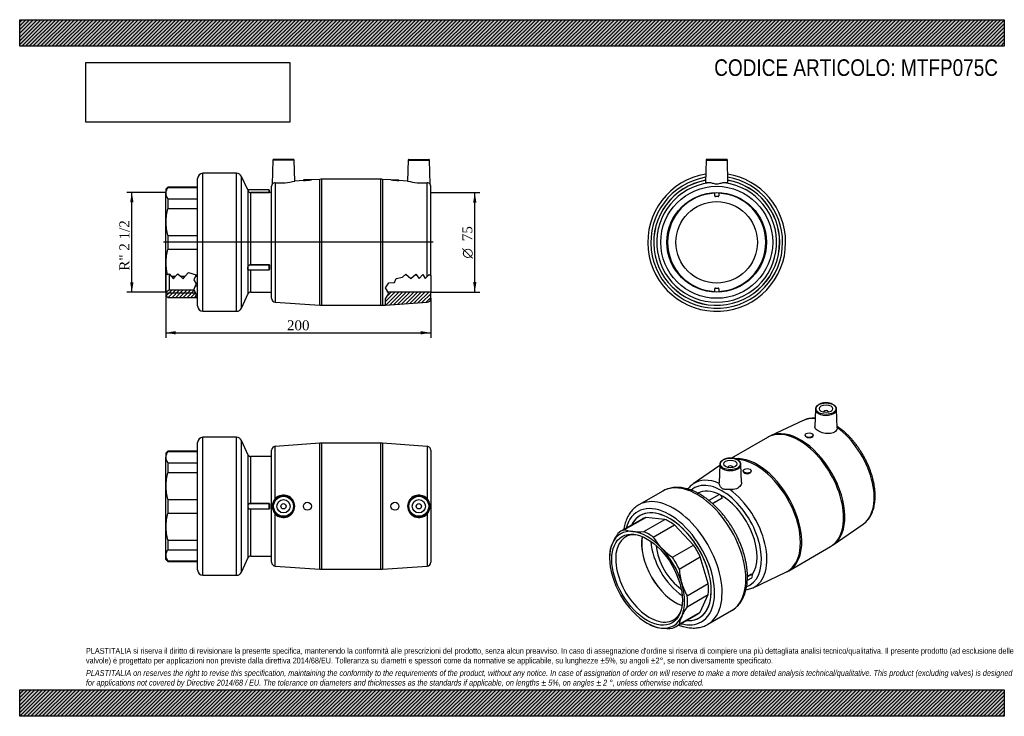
# Model space of a CAD drawing. Header units: millimetres. Extents: x 0 to 742, y 0 to 525.
import ezdxf
from ezdxf.enums import TextEntityAlignment as Align
from ezdxf.lldxf.tags import DXFTag

# ---------------------------------------------------------------- set-up
doc = ezdxf.new("R2010")
doc.units = ezdxf.units.MM
doc.header["$LTSCALE"] = 2.5
for name, color, linetype in [('Default', 7, 'Continuous'), ('DV4_Default', 7, 'Continuous'), ('IOF075C', 7, 'Continuous'), ('MP075C', 7, 'Continuous'), ('PARTE_PE_075', 7, 'Continuous')]:
    doc.layers.add(name, color=color, linetype=linetype)
doc.styles.add('SEACAD_Solid_Edge_ANSI1_Symbols', font='semeca1.ttf')
doc.styles.add('SEACAD_Times_New_Roman', font='times.ttf')
tags = doc.linetypes.add('CENTER2', pattern=[28.575, 19.05, -3.175, 3.175, -3.175]).pattern_tags.tags
tags[10:11] = [DXFTag(74, 4), DXFTag(75, 0), DXFTag(340, '0'), DXFTag(46, 0.0), DXFTag(50, 0.0), DXFTag(44, 0.0), DXFTag(45, 0.0)]
tags[8:9] = [DXFTag(74, 4), DXFTag(75, 0), DXFTag(340, '0'), DXFTag(46, 0.0), DXFTag(50, 0.0), DXFTag(44, 0.0), DXFTag(45, 0.0)]
tags[6:7] = [DXFTag(74, 4), DXFTag(75, 0), DXFTag(340, '0'), DXFTag(46, 0.0), DXFTag(50, 0.0), DXFTag(44, 0.0), DXFTag(45, 0.0)]
tags[4:5] = [DXFTag(74, 4), DXFTag(75, 0), DXFTag(340, '0'), DXFTag(46, 0.0), DXFTag(50, 0.0), DXFTag(44, 0.0), DXFTag(45, 0.0)]
doc.dimstyles.new('ANSImm', dxfattribs={"dimtxt": 7.5, "dimasz": 7.5, "dimexe": 3.75, "dimexo": 0, "dimgap": 1.875, "dimtad": 1, "dimdec": 0, "dimdsep": 46, "dimtxsty": 'SEACAD_Times_New_Roman', "dimblk1": '_SE_FILLED', "dimblk2": '_SE_FILLED', "dimsah": 1, "dimcen": 3.75, "dimazin": 0, "dimtfac": 0.85, "dimtdec": 3, "dimtofl": 0, "dimtmove": 0, "dimatfit": 3, "dimfxl": 1, "dimarcsym": 0})
picture_1 = doc.add_image_def('image1.jpg', size_in_pixel=(4302, 1260))

# ---------------------------------------------------------------- blocks, each defined once
blk = doc.blocks.new('SE')
at = {"layer": 'MP075C', "color": 7, "linetype": 'Continuous'}
for p, q in [((517.61, 419.24), (517.16, 402.05)), ((517.61, 419.24), (533.64, 419.24)), ((533.14, 419.73), (518.11, 419.73)), ((534.09, 402.05), (533.64, 419.24)), ((524.12, 392.2), (524.12, 394.7)), ((527.12, 394.7), (527.12, 392.2)), ((526.62, 391.7), (524.62, 391.7)), ((524.12, 319.76), (524.12, 322.26)), ((524.62, 322.76), (526.62, 322.76)), ((527.12, 322.26), (527.12, 319.76))]:
    blk.add_line(p, q, dxfattribs=at)
for radius in [42.2, 37.5]:
    blk.add_circle((525.62, 357.23), radius, dxfattribs=at)
for centre, radius, start, end in [((518.11, 419.23), 0.5, 90, 178.5), ((533.14, 419.23), 0.5, 1.5, 90), ((525.62, 357.23), 47.5, 100.20113, 0), ((525.62, 357.23), 47.45, 100.21251, 0), ((525.62, 357.23), 45.19, 97.32045, 82.67955), ((525.62, 357.23), 47.5, 0, 79.79887), ((525.62, 357.23), 47.45, 0, 79.78749), ((524.62, 392.2), 0.5, 180, 270), ((526.62, 392.2), 0.5, 270, 0), ((524.62, 322.26), 0.5, 90, 180), ((526.62, 322.26), 0.5, 0, 90)]:
    blk.add_arc(centre, radius, start, end, dxfattribs=at)
for points, knots in [([(519.87, 402.05), (518.62, 401.97), (517.74, 401.91), (517.23, 401.97), (517.16, 402.01), (517.17, 402.05)], [0, 0, 0, 0, 0.125, 0.125, 0.1716037, 0.1716037, 0.1716037, 0.1716037]), ([(531.38, 402.05), (530.59, 402.1), (529.67, 401.89), (527.75, 401.4), (526.7, 401.11), (524.56, 401.1), (523.51, 401.4), (521.58, 401.89), (520.66, 402.1), (519.87, 402.05)], [0, 0, 0, 0, 0.25, 0.25, 0.5, 0.5, 0.75, 0.75, 1, 1, 1, 1]), ([(534.08, 402.05), (534.09, 402.01), (534.02, 401.97), (533.51, 401.91), (532.62, 401.97), (531.38, 402.05)], [0.82847, 0.82847, 0.82847, 0.82847, 0.875, 0.875, 1, 1, 1, 1])]:
    blk.add_open_spline(points, degree=3, knots=knots, dxfattribs=at)
at = {"layer": 'PARTE_PE_075', "color": 7, "linetype": 'Continuous'}
blk.add_circle((525.62, 357.23), 30.7, dxfattribs=at)
for radius, start, end in [(52, 99.17606, 0), (52, 0, 80.82394), (49.7, 99.67626, 0), (49.7, 0, 80.32374), (37, 92.32344, 267.67656), (37, 0, 87.67656), (37, 272.32344, 0)]:
    blk.add_arc((525.62, 357.23), radius, start, end, dxfattribs=at)
blk = doc.blocks.new('SE1')
at = {"layer": 'IOF075C', "color": 7, "linetype": 'Continuous'}
for p, q in [((111.68, 199.78), (110.18, 198.28)), ((110.18, 198.28), (110.18, 195.23)), ((110.18, 173.58), (110.18, 195.23)), ((111.68, 199.46), (111.68, 199.78)), ((134.18, 199.78), (111.68, 199.78)), ((111.68, 199.46), (134.18, 199.46)), ((111.68, 191), (111.68, 183.8)), ((111.68, 191), (134.18, 191)), ((111.68, 183.8), (134.18, 183.8)), ((110.18, 142.97), (110.18, 173.58)), ((111.68, 163.37), (111.68, 153.18)), ((111.68, 163.37), (134.18, 163.37)), ((111.68, 153.18), (134.18, 153.18)), ((110.18, 121.32), (110.18, 142.97)), ((111.68, 132.75), (111.68, 125.55)), ((111.68, 132.75), (134.18, 132.75)), ((110.18, 118.28), (110.18, 121.32)), ((111.68, 125.55), (134.18, 125.55)), ((110.18, 118.28), (111.68, 116.78)), ((111.68, 117.09), (111.68, 116.78)), ((111.68, 117.09), (134.18, 117.09)), ((111.68, 116.78), (134.18, 116.78))]:
    blk.add_line(p, q, dxfattribs=at)
for centre, radius, start, end in [((117.56, 194.99), 7.39, 142.79445, 178.16581), ((117.44, 195.43), 7.27, 181.53535, 217.5044), ((146.79, 173.42), 36.61, 163.54036, 179.75215), ((146.6, 173.71), 36.42, 180.20521, 196.50229), ((146.79, 142.81), 36.61, 163.54036, 179.75215), ((146.6, 143.1), 36.42, 180.20521, 196.50229), ((117.56, 121.08), 7.39, 142.79445, 178.16581), ((117.44, 121.52), 7.27, 181.53535, 217.50439)]:
    blk.add_arc(centre, radius, start, end, dxfattribs=at)
at = {"layer": 'MP075C', "color": 7, "linetype": 'Continuous'}
for p, q in [((226.3, 205.73), (192.77, 203.46)), ((192.77, 164.03), (192.77, 203.46)), ((226.3, 110.82), (226.3, 205.73)), ((227.65, 205.78), (227.65, 110.78)), ((272.3, 205.78), (227.65, 205.78)), ((272.3, 110.78), (272.3, 205.78)), ((273.65, 205.73), (273.65, 110.82)), ((307.18, 203.46), (273.65, 205.73)), ((307.18, 203.46), (307.18, 164.03)), ((189.98, 116.08), (189.98, 200.47)), ((309.98, 200.47), (309.98, 116.08)), ((192.77, 113.09), (192.77, 152.52)), ((307.18, 152.52), (307.18, 113.09)), ((192.77, 113.09), (226.3, 110.82)), ((273.65, 110.82), (307.18, 113.09)), ((227.65, 110.78), (272.3, 110.78))]:
    blk.add_line(p, q, dxfattribs=at)
for centre, radius in [((198.98, 158.28), 8.01), ((198.98, 158.28), 7.51), ((300.98, 158.28), 8.01), ((300.98, 158.28), 7.51), ((198.98, 158.28), 5), ((198.98, 158.28), 2), ((216.98, 158.28), 3), ((282.98, 158.28), 3), ((300.98, 158.28), 5), ((300.98, 158.28), 2)]:
    blk.add_circle(centre, radius, dxfattribs=at)
for centre, radius, start, end in [((192.98, 200.47), 3, 93.86546, 180), ((227.65, 185.78), 20, 90, 93.86546), ((272.3, 185.78), 20, 86.13454, 90), ((306.98, 200.47), 3, 0, 86.13454), ((198.9, 158.28), 8.41, 136.77615, 223.22385), ((198.96, 158.28), 8.45, 222.96311, 137.03689), ((301, 158.28), 8.45, 42.96311, 317.03689), ((301.05, 158.28), 8.41, 316.77615, 43.22385), ((192.98, 116.08), 3, 180, 266.13454), ((306.98, 116.08), 3, 273.86546, 0), ((227.65, 130.78), 20, 266.13454, 270), ((272.3, 130.78), 20, 270, 273.86546)]:
    blk.add_arc(centre, radius, start, end, dxfattribs=at)
at = {"layer": 'PARTE_PE_075', "color": 7, "linetype": 'Continuous'}
for p, q in [((138.18, 106.28), (138.18, 210.28)), ((163.56, 210.28), (138.18, 210.28)), ((163.56, 106.28), (163.56, 210.28)), ((167.18, 108.58), (167.18, 207.98)), ((172.37, 196.93), (167.18, 207.98)), ((134.18, 110.28), (134.18, 206.28)), ((172.37, 159.99), (172.37, 196.93)), ((174.18, 160.37), (174.18, 195.78)), ((189.98, 195.78), (174.18, 195.78)), ((172.37, 119.63), (172.37, 156.56)), ((174.18, 160.37), (188.08, 160.37)), ((174.18, 160.27), (174.18, 160.37)), ((188.08, 160.27), (174.18, 160.27)), ((174.18, 156.28), (188.08, 156.28)), ((174.18, 156.18), (174.18, 156.28)), ((188.08, 156.18), (174.18, 156.18)), ((174.18, 120.78), (174.18, 156.18)), ((188.08, 160.27), (188.08, 160.37)), ((188.08, 156.28), (188.08, 160.27)), ((188.08, 156.18), (188.08, 156.28)), ((188.18, 160.17), (188.18, 156.38)), ((188.28, 160.17), (188.28, 156.38)), ((167.18, 108.58), (172.37, 119.63)), ((174.18, 120.78), (189.98, 120.78)), ((138.18, 106.28), (163.56, 106.28))]:
    blk.add_line(p, q, dxfattribs=at)
for centre, radius, start, end in [((138.18, 206.28), 4, 90, 180), ((163.56, 206.28), 4, 25.1563, 90), ((174.18, 197.78), 2, 205.1563, 270), ((175.81, 158.28), 3.85, 153.53723, 206.46277), ((175.57, 158.28), 3.52, 152.29771, 207.70229), ((188.08, 160.17), 0.2, 359.95542, 89.97146), ((188.08, 160.17), 0.1, 359.7158, 89.77575), ((188.08, 156.38), 0.2, 270.02857, 0.04455), ((188.08, 156.38), 0.1, 270.24068, 0.26776), ((174.18, 118.78), 2, 90, 154.8437), ((138.18, 110.28), 4, 180, 270), ((163.56, 110.28), 4, 270, 334.8437)]:
    blk.add_arc(centre, radius, start, end, dxfattribs=at)
for centre, major_axis, ratio, start_param, end_param in [((172.46, 159.99), (-0.084, 0.0543), 0.766839, 0.72301, 2.031161), ((172.46, 156.56), (-0.084, -0.0543), 0.766839, 4.252024, 5.560175), ((188.28, 160.17), (-0.1, 0), 0.050454, 0, 1.570796), ((188.28, 156.38), (-0.1, 0), 0.050454, 4.712389, 6.283185)]:
    blk.add_ellipse(centre, major_axis=major_axis, ratio=ratio, start_param=start_param, end_param=end_param, dxfattribs=at)
for points, knots in [([(172.37, 159.99), (172.44, 160.09), (172.53, 160.17), (172.71, 160.25), (172.78, 160.27), (172.92, 160.31), (172.99, 160.32), (173.24, 160.35), (173.41, 160.36), (173.79, 160.37), (173.98, 160.37), (174.18, 160.37)], [0, 0, 0, 0, 0.25, 0.25, 0.375, 0.375, 0.5, 0.5, 0.75, 0.75, 1, 1, 1, 1]), ([(174.18, 156.18), (173.98, 156.18), (173.79, 156.18), (173.41, 156.19), (173.24, 156.2), (172.91, 156.24), (172.77, 156.27), (172.53, 156.38), (172.44, 156.46), (172.37, 156.56)], [0, 0, 0, 0, 0.25, 0.25, 0.5, 0.5, 0.75, 0.75, 1, 1, 1, 1]), ([(174.18, 160.27), (173.99, 160.27), (173.81, 160.27), (173.46, 160.26), (173.29, 160.26), (172.98, 160.22), (172.85, 160.19), (172.62, 160.08), (172.52, 160.01), (172.46, 159.91)], [0, 0, 0, 0, 0.25, 0.25, 0.5, 0.5, 0.75, 0.75, 1, 1, 1, 1]), ([(172.46, 156.64), (172.52, 156.54), (172.61, 156.47), (172.85, 156.36), (172.98, 156.33), (173.29, 156.29), (173.46, 156.29), (173.81, 156.28), (173.99, 156.28), (174.18, 156.28)], [0, 0, 0, 0, 0.25, 0.25, 0.5, 0.5, 0.75, 0.75, 1, 1, 1, 1])]:
    blk.add_open_spline(points, degree=3, knots=knots, dxfattribs=at)
blk = doc.blocks.new('SE2')
at = {"layer": 'IOF075C', "color": 7, "linetype": 'Continuous'}
for p, q in [((469.34, 148.65), (453.43, 139.46)), ((456.14, 140.66), (472.05, 149.84)), ((486.49, 148.41), (472.05, 149.84)), ((470.58, 139.23), (486.49, 148.41)), ((477.79, 135.07), (493.69, 144.26)), ((508.14, 129.01), (493.69, 144.26)), ((492.23, 119.82), (508.14, 129.01)), ((444.84, 120.46), (444.84, 119.24)), ((497.32, 111), (513.23, 120.19)), ((519.22, 100.05), (513.23, 120.19)), ((503.31, 90.86), (519.22, 100.05)), ((503.31, 82.55), (519.22, 91.73)), ((513.23, 78.51), (519.22, 91.73)), ((494.93, 67.58), (510.84, 76.77)), ((497.32, 69.32), (513.23, 78.51)), ((473.12, 70.25), (474.18, 69.64))]:
    blk.add_line(p, q, dxfattribs=at)
for centre, radius, start, end in [((496.31, 107.58), 54.38, 146.34499, 155.0816), ((464.33, 163.71), 24.47, 250.43822, 265.24162), ((467.12, 193.5), 54.38, 264.91841, 273.65501), ((516.08, 157.29), 44.28, 210.12902, 223.47181), ((469.12, 120.06), 24.47, 154.75838, 169.56179), ((521.21, 162.46), 51.55, 223.70803, 235.79258), ((549.15, 114.86), 51.97, 184.25542, 196.24398), ((541.7, 112.91), 44.27, 196.52741, 209.87177), ((549.6, 51.83), 55.56, 146.43749, 154.9891), ((521.85, 64.74), 24.95, 154.90188, 169.41829), ((486.08, 91.34), 24.95, 250.58172, 265.09812), ((488.78, 121.83), 55.56, 265.01091, 273.56251)]:
    blk.add_arc(centre, radius, start, end, dxfattribs=at)
for centre, major_axis, start_param, end_param in [((490.09, 112.71), (22.25, -38.54), 0, 3.510882), ((490.09, 112.71), (20.75, -35.94), 3.018577, 3.141593), ((490.09, 112.71), (-20.75, 35.94), -0.908414, -0.662382), ((473.12, 102.91), (20, -34.64), 2.748894, 3.534292), ((474.96, 103.97), (18.06, -31.27), 2.767041, 6.283185), ((474.18, 103.52), (20.75, -35.94), 3.018577, 3.264609), ((473.12, 102.91), (-20, 34.64), 5.105088, 5.890486), ((494.48, 115.24), (18.06, -31.27), 3.730529, 5.694249), ((494.48, 115.24), (18, -31.18), 3.72944, 5.695338), ((474.18, 103.52), (-20.75, 35.94), -0.908414, -0.662382), ((473.12, 102.91), (-20, 34.64), 0.392699, 1.178097), ((473.12, 102.91), (20, -34.64), 1.178097, 1.963495), ((490.09, 112.71), (20.75, -35.94), 1.44778, 1.693812), ((474.18, 103.52), (-20.75, 35.94), 0.662382, 0.785398), ((474.18, 103.52), (-20.75, 35.94), 4.589373, 4.835405), ((473.12, 102.91), (-20, 34.64), 1.178097, 1.963495), ((473.12, 102.91), (20, -34.64), 0.392699, 1.178097), ((490.09, 112.71), (20.75, -35.94), 0.662382, 0.908414), ((474.18, 103.52), (20.75, -35.94), 0.662382, 0.908414), ((473.12, 102.91), (20, -34.64), 5.105088, 5.890486), ((473.12, 102.91), (-20, 34.64), 2.748894, 3.534292), ((474.96, 103.97), (18.06, -31.27), 0, 0.374552), ((490.09, 112.71), (-20.75, 35.94), 3.141593, 3.264609), ((474.18, 103.52), (20.75, -35.94), -0.785398, -0.662382), ((474.18, 103.52), (-20.75, 35.94), 3.018577, 3.264609), ((490.09, 112.71), (22.25, -38.54), 5.913896, 6.283185)]:
    blk.add_ellipse(centre, major_axis=major_axis, ratio=0.57735, start_param=start_param, end_param=end_param, dxfattribs=at)
blk.add_ellipse((473.12, 102.91), major_axis=(-18.81, 32.57), ratio=0.57735, dxfattribs=at)
at = {"layer": 'MP075C', "color": 7, "linetype": 'Continuous'}
for p, q in [((600.03, 231.52), (599.6, 218.13)), ((616.5, 217.48), (616.05, 231.52)), ((590.94, 223.05), (566.15, 211.35)), ((606.04, 229.22), (606.04, 229.19)), ((610.04, 229.19), (610.04, 229.22)), ((564.01, 210.23), (536.89, 194.57)), ((592.31, 211.91), (592.31, 211.76)), ((598.31, 211.53), (598.31, 211.91)), ((527.87, 188.96), (507.88, 175.1)), ((527.9, 189.88), (527.45, 175.83)), ((533.91, 187.58), (533.91, 187.55)), ((537.91, 187.55), (537.91, 187.58)), ((544.35, 176.52), (543.93, 189.88)), ((545.64, 184.97), (545.64, 184.59)), ((551.64, 184.82), (551.64, 184.97)), ((613.55, 129.25), (636.07, 144.87)), ((579.94, 109.73), (611.51, 127.96)), ((553.02, 96.92), (577.8, 108.61))]:
    blk.add_line(p, q, dxfattribs=at)
for centre, radius, start, end in [((599.71, 201.15), 23.57, 89.75134, 112.24612), ((575.66, 190.47), 22.93, 114.46071, 120.49202), ((604.25, 141.7), 15.54, 297.80806, 306.79674), ((567.95, 130.16), 23.68, 294.53987, 300.4058)]:
    blk.add_arc(centre, radius, start, end, dxfattribs=at)
for centre, major_axis, start_param, end_param in [((608.04, 231.44), (8.01, 0), 3.123075, 6.268979), ((608.04, 229.22), (-2, 0), 3.112863, 6.283185), ((608.04, 231.44), (8.01, 0), 0, 0.018517), ((608.04, 231.44), (8.01, 0), 6.268979, 6.283185), ((612.43, 183.33), (22.59, -39.13), 2.762264, 3.093797), ((608.04, 229.22), (-2, 0), 0, 0.02873), ((587.76, 169.1), (23.75, -41.14), 0, 3.141593), ((588.72, 169.65), (-23.73, 41.1), 3.189593, 6.235201), ((612.43, 183.33), (22.59, -39.13), 0.047796, 2.228429), ((556.19, 150.87), (-23.75, 41.14), 3.141622, 6.02261), ((555.24, 150.32), (23.73, -41.1), 0, 2.796434), ((535.91, 189.79), (8.01, 0), 3.123075, 6.268979), ((535.91, 187.58), (2, 0), 0, 3.170323), ((535.91, 187.58), (2, 0), 6.254455, 6.283185), ((535.91, 189.79), (8.01, 0), 0, 0.018517), ((535.91, 189.79), (8.01, 0), 6.268979, 6.283185), ((531.53, 136.63), (22.59, -39.13), 2.48396, 3.189388), ((529.55, 135.49), (21.1, -36.54), 0, 3.249832), ((531.53, 136.63), (22.59, -39.13), -0.047796, 2.228429), ((529.55, 135.49), (18.75, -32.48), 2.426467, 3.113709), ((529.55, 135.49), (18.75, -32.48), 0.242118, 2.392722), ((555.24, 150.32), (23.73, -41.1), 6.23539, 6.283185), ((529.55, 135.49), (21.1, -36.54), 6.174286, 6.283185), ((531.53, 136.63), (22.59, -39.13), -6.333414, -6.330981)]:
    blk.add_ellipse(centre, major_axis=major_axis, ratio=0.57735, start_param=start_param, end_param=end_param, dxfattribs=at)
for centre, major_axis in [((608.04, 231.83), (-7.51, 0)), ((608.04, 231.83), (-5, 0)), ((595.31, 211.91), (-3, 0)), ((535.91, 190.19), (-7.51, 0)), ((535.91, 190.19), (5, 0)), ((548.64, 184.97), (3, 0))]:
    blk.add_ellipse(centre, major_axis=major_axis, ratio=0.57735, dxfattribs=at)
for points, knots in [([(616.03, 231.35), (616.04, 231.5), (616.05, 231.85), (615.9, 232.46), (615.58, 233.13), (615.1, 233.76), (614.48, 234.35), (613.73, 234.88), (612.85, 235.33), (611.87, 235.7), (610.81, 235.99), (609.7, 236.18), (608.55, 236.27), (607.39, 236.26), (606.25, 236.16), (605.14, 235.96), (604.09, 235.66), (603.12, 235.28), (602.25, 234.81), (601.49, 234.27), (600.88, 233.66), (600.41, 232.99), (600.13, 232.29), (600.01, 231.77), (600.03, 231.53), (600.03, 231.51)], [0, 0, 0, 0, 0.025493, 0.069584, 0.113801, 0.158742, 0.204557, 0.251007, 0.297749, 0.344524, 0.391233, 0.437869, 0.484454, 0.531018, 0.577598, 0.624219, 0.670921, 0.71774, 0.764702, 0.811802, 0.858919, 0.905742, 0.951838, 0.996918, 1, 1, 1, 1]), ([(616.5, 217.48), (616.53, 216.47), (616.08, 215.48), (614.3, 213.93), (612.95, 213.39), (609.88, 212.97), (608.13, 213.09), (604.84, 213.79), (603.28, 214.37), (600.88, 215.76), (600.06, 216.54), (599.64, 217.59), (599.59, 217.86), (599.6, 218.13)], [0.0038603, 0.0038603, 0.0038603, 0.0038603, 0.125, 0.125, 0.25, 0.25, 0.375, 0.375, 0.5, 0.5, 0.625, 0.625, 0.667633, 0.667633, 0.667633, 0.667633]), ([(636.03, 144.86), (636.38, 145.1), (637.1, 145.6), (638.26, 146.63), (639.44, 147.88), (640.52, 149.26), (641.5, 150.77), (642.37, 152.4), (643.12, 154.14), (643.76, 156), (644.28, 157.96), (644.68, 160.02), (644.96, 162.16), (645.11, 164.38), (645.13, 166.68), (645.04, 169.03), (644.82, 171.43), (644.48, 173.87), (644.02, 176.34), (643.44, 178.83), (642.75, 181.34), (641.95, 183.86), (641.04, 186.37), (640.03, 188.87), (638.92, 191.35), (637.71, 193.8), (636.41, 196.21), (635.02, 198.57), (633.56, 200.88), (632.01, 203.12), (630.39, 205.3), (628.71, 207.39), (626.97, 209.4), (625.17, 211.31), (623.33, 213.13), (621.44, 214.83), (619.51, 216.42), (617.87, 217.65), (616.83, 218.39), (616.47, 218.63)], [0, 0, 0, 0, 0.0176045, 0.0434502, 0.0693887, 0.0954877, 0.1217964, 0.1483407, 0.1751229, 0.2021243, 0.2293117, 0.2566439, 0.2840792, 0.3115797, 0.3391144, 0.3666582, 0.3941924, 0.421708, 0.4492003, 0.4766673, 0.5041095, 0.5315285, 0.558927, 0.5863081, 0.6136756, 0.6410332, 0.668385, 0.695735, 0.7230871, 0.7504442, 0.7778106, 0.8051904, 0.8325878, 0.8600067, 0.8874509, 0.9149238, 0.942428, 0.9699654, 0.9849339, 0.9849339, 0.9849339, 0.9849339]), ([(592.31, 211.76), (592.31, 211.76), (592.31, 211.76), (592.32, 211.35), (592.65, 210.94), (593.77, 210.3), (594.55, 210.08), (595.34, 210.03)], [0.7488891, 0.7488891, 0.7488891, 0.7488891, 0.75, 0.75, 0.875, 0.875, 1, 1, 1, 1]), ([(595.34, 210.03), (596.13, 209.98), (596.9, 210.11), (597.99, 210.67), (598.31, 211.09), (598.31, 211.53)], [0, 0, 0, 0, 0.125, 0.125, 0.2489726, 0.2489726, 0.2489726, 0.2489726]), ([(543.91, 189.71), (543.91, 189.86), (543.93, 190.21), (543.77, 190.82), (543.45, 191.49), (542.98, 192.12), (542.36, 192.71), (541.6, 193.23), (540.72, 193.69), (539.74, 194.06), (538.68, 194.35), (537.57, 194.54), (536.42, 194.63), (535.27, 194.62), (534.12, 194.52), (533.01, 194.32), (531.96, 194.02), (530.99, 193.64), (530.12, 193.17), (529.37, 192.63), (528.75, 192.02), (528.29, 191.35), (528.01, 190.65), (527.89, 190.13), (527.91, 189.89), (527.91, 189.87)], [0, 0, 0, 0, 0.025493, 0.069584, 0.113801, 0.158742, 0.204557, 0.251007, 0.297749, 0.344524, 0.391233, 0.437869, 0.484454, 0.531018, 0.577598, 0.624219, 0.670921, 0.71774, 0.764702, 0.811802, 0.858919, 0.905742, 0.951838, 0.996918, 1, 1, 1, 1]), ([(545.64, 184.58), (545.64, 184.12), (545.97, 183.67), (547.07, 183.03), (547.85, 182.84), (548.64, 182.85)], [0.7505525, 0.7505525, 0.7505525, 0.7505525, 0.875, 0.875, 1, 1, 1, 1]), ([(548.64, 182.85), (549.44, 182.86), (550.21, 183.08), (551.32, 183.8), (551.64, 184.31), (551.64, 184.82), (551.64, 184.82), (551.64, 184.82)], [0, 0, 0, 0, 0.125, 0.125, 0.25, 0.25, 0.2503953, 0.2503953, 0.2503953, 0.2503953]), ([(507.91, 175.09), (507.57, 174.86), (506.85, 174.36), (505.69, 173.33), (504.68, 172.26), (504.09, 171.54), (503.88, 171.27)], [0, 0, 0, 0, 0.01280757, 0.0319297, 0.05112045, 0.06248509, 0.06248509, 0.06248509, 0.06248509]), ([(535.6, 170.87), (534.52, 170.94), (533.47, 170.91), (531.56, 170.98), (530.68, 171.08), (529.16, 171.95), (528.57, 172.71), (527.74, 174.21), (527.5, 174.99), (527.46, 175.58)], [0, 0, 0, 0, 0.25, 0.25, 0.5, 0.5, 0.75, 0.75, 1, 1, 1, 1]), ([(544.35, 176.52), (544.38, 175.68), (544.15, 174.83), (543.01, 173.01), (541.85, 172.1), (539.01, 170.99), (537.29, 170.77), (535.6, 170.87)], [0.6598987, 0.6598987, 0.6598987, 0.6598987, 0.75, 0.75, 0.875, 0.875, 1, 1, 1, 1]), ([(547.7, 95.37), (547.76, 95.38), (548.41, 95.46), (549.63, 95.69), (551.28, 96.19), (552.42, 96.61), (552.92, 96.87), (552.95, 96.89)], [0.93851743, 0.93851743, 0.93851743, 0.93851743, 0.94057801, 0.96020559, 0.97965032, 0.99893881, 1, 1, 1, 1])]:
    blk.add_open_spline(points, degree=3, knots=knots, dxfattribs=at)
blk.add_open_spline([(527.46, 175.58), (527.45, 175.66), (527.45, 175.74), (527.45, 175.83)], degree=3, dxfattribs=at)
at = {"layer": 'PARTE_PE_075', "color": 7, "linetype": 'Continuous'}
for p, q in [((484.87, 169.73), (466.92, 159.37)), ((527.21, 167.02), (519.68, 162.67)), ((522.41, 160.38), (529.62, 164.54)), ((529.69, 164.43), (522.51, 160.29)), ((548.72, 102.48), (552.14, 104.45)), ((551.9, 107.12), (548.8, 105.33)), ((548.81, 105.47), (551.88, 107.24)), ((518.92, 69.31), (536.87, 79.67))]:
    blk.add_line(p, q, dxfattribs=at)
for centre, major_axis, ratio, start_param, end_param in [((510.87, 124.7), (26, -45.03), 0.57735, 0, 3.141593), ((492.92, 114.34), (26, -45.03), 0.57735, 0, 3.142996), ((528.21, 165.29), (1, -1.73), 0.57735, 0.830557, 3.141593), ((528.35, 134.79), (-18.75, 32.48), 0.57735, -0.835874, -0.83312), ((529.69, 164.51), (0.05, -0.0866), 0.57735, 3.97215, 5.441964), ((529.69, 164.68), (0.0536, 0.0844), 0.547485, 3.128659, 3.950986), ((490.09, 112.71), (24, -41.57), 0.57735, 0, 3.668068), ((490.09, 112.71), (-22.25, 38.54), 0.57735, 2.772304, 6.283185), ((490.09, 112.71), (-22.25, 38.54), 0.57735, 0, 0.369289), ((501.41, 119.24), (18, -31.18), 0.57735, 3.99957, 5.425208), ((501.41, 119.24), (15.35, -26.59), 0.57735, 4.044849, 5.379929), ((551.94, 107.17), (0.05, -0.0866), 0.57735, 3.459215, 4.929029), ((551.14, 106.18), (-1, 1.73), 0.57735, 3.141593, 4.929029), ((552.02, 107.14), (0.0859, -0.0512), 0.777008, 2.731719, 3.149333), ((490.09, 112.71), (24, -41.57), 0.57735, 5.75671, 6.283185), ((492.92, 114.34), (26, -45.03), 0.57735, 6.282197, 6.283185)]:
    blk.add_ellipse(centre, major_axis=major_axis, ratio=ratio, start_param=start_param, end_param=end_param, dxfattribs=at)
for points, knots in [([(512.87, 167.36), (512.45, 167.6), (511.42, 168.18), (509.55, 169.13), (507.39, 170.08), (505.22, 170.88), (503.06, 171.53), (500.93, 172.02), (498.82, 172.35), (496.76, 172.52), (494.74, 172.53), (492.77, 172.37), (490.87, 172.05), (489.04, 171.58), (487.3, 170.95), (485.86, 170.31), (485.13, 169.87), (484.84, 169.69)], [0, 0, 0, 0, 0.038771, 0.111868, 0.185005, 0.258084, 0.331027, 0.403731, 0.476081, 0.547956, 0.619244, 0.689863, 0.759777, 0.829004, 0.897624, 0.965771, 1, 1, 1, 1]), ([(536.83, 79.67), (537.08, 79.81), (537.79, 80.2), (539.03, 81.08), (540.43, 82.25), (541.75, 83.56), (542.96, 85), (544.06, 86.57), (545.06, 88.26), (545.95, 90.08), (546.73, 92), (547.39, 94.04), (547.93, 96.18), (548.34, 98.41), (548.63, 100.73), (548.79, 103.13), (548.83, 105.59), (548.74, 108.12), (548.53, 110.69), (548.2, 113.3), (547.74, 115.95), (547.17, 118.63), (546.48, 121.32), (545.69, 124.01), (544.78, 126.71), (543.76, 129.4), (542.64, 132.08), (541.43, 134.73), (540.11, 137.35), (538.71, 139.93), (537.22, 142.46), (535.65, 144.94), (533.99, 147.35), (532.27, 149.7), (530.48, 151.96), (528.63, 154.14), (526.72, 156.23), (524.75, 158.22), (522.75, 160.11), (520.7, 161.88), (518.61, 163.54), (516.51, 165.07), (514.55, 166.36), (513.42, 167.03), (512.87, 167.36)], [0, 0, 0, 0, 0.009859, 0.032819, 0.055784, 0.078821, 0.101989, 0.125336, 0.148894, 0.172674, 0.196673, 0.22087, 0.245234, 0.269728, 0.294317, 0.318968, 0.343651, 0.368346, 0.393034, 0.417705, 0.442354, 0.46698, 0.491581, 0.516158, 0.540714, 0.565251, 0.589773, 0.614282, 0.638783, 0.663278, 0.687772, 0.712268, 0.736769, 0.761279, 0.785801, 0.810339, 0.834897, 0.859479, 0.884087, 0.908725, 0.933393, 0.958094, 0.982826, 1, 1, 1, 1]), ([(529.62, 164.54), (529.63, 164.55), (529.63, 164.55), (529.63, 164.55), (529.64, 164.56), (529.64, 164.57), (529.65, 164.57), (529.65, 164.58), (529.65, 164.58), (529.65, 164.59)], [0, 0, 0, 0, 0.135583, 0.135583, 0.135583, 0.3491364, 0.3491364, 0.3491364, 0.5162822, 0.5162822, 0.5162822, 0.5162822]), ([(529.69, 164.43), (529.72, 164.45), (529.75, 164.48), (529.75, 164.54), (529.72, 164.58), (529.69, 164.6)], [0, 0, 0, 0, 0.5, 0.5, 1, 1, 1, 1]), ([(466.89, 159.33), (466.6, 159.17), (465.86, 158.75), (464.6, 157.83), (463.21, 156.65), (461.9, 155.32), (460.71, 153.87), (459.61, 152.29), (458.62, 150.58), (457.74, 148.75), (456.98, 146.81), (456.34, 144.77), (455.84, 142.71), (455.58, 141.31), (455.48, 140.65)], [0, 0, 0, 0, 0.0085227, 0.0256965, 0.042879, 0.0601202, 0.0774643, 0.0949455, 0.1125857, 0.1303931, 0.1483624, 0.1664776, 0.1847149, 0.2007379, 0.2007379, 0.2007379, 0.2007379]), ([(551.95, 107.21), (551.97, 107.24), (551.97, 107.26), (551.94, 107.27), (551.91, 107.26), (551.88, 107.24)], [0, 0, 0, 0, 0.5, 0.5, 1, 1, 1, 1]), ([(551.9, 107.12), (551.91, 107.12), (551.92, 107.13), (551.92, 107.13), (551.93, 107.13), (551.93, 107.13), (551.94, 107.13), (551.94, 107.13), (551.94, 107.13), (551.95, 107.13)], [0, 0, 0, 0, 0.2120445, 0.2120445, 0.2120445, 0.4246481, 0.4246481, 0.4246481, 0.6022187, 0.6022187, 0.6022187, 0.6022187]), ([(551.95, 107.13), (551.94, 107.14), (551.93, 107.15), (551.93, 107.18), (551.93, 107.19), (551.93, 107.2), (551.93, 107.2), (551.93, 107.2)], [0, 0, 0, 0, 0.2330649, 0.4628951, 0.6400535, 0.7927941, 0.7974915, 0.7974915, 0.7974915, 0.7974915]), ([(497, 68.75), (497.44, 68.58), (498.61, 68.15), (500.49, 67.57), (502.62, 67.06), (504.73, 66.71), (506.81, 66.53), (508.83, 66.51), (510.8, 66.64), (512.71, 66.94), (514.55, 67.4), (516.3, 68.01), (517.78, 68.66), (518.55, 69.11), (518.88, 69.31)], [0.7992099, 0.7992099, 0.7992099, 0.7992099, 0.8106159, 0.8291129, 0.8475527, 0.8659061, 0.8841425, 0.902233, 0.9201558, 0.9378999, 0.9554688, 0.9728809, 0.9901686, 1, 1, 1, 1])]:
    blk.add_open_spline(points, degree=3, knots=knots, dxfattribs=at)
blk = doc.blocks.new('SE3')
at = {"layer": 'IOF075C', "linetype": 'Continuous'}
h = blk.add_hatch(dxfattribs=at)
h.set_pattern_fill('LINE', scale=0.62992, angle=45, style=0)
h.paths.add_polyline_path([(110.18, 319.62), (110.18, 317.23), (111.68, 315.73), (132.26, 315.73), (132.38, 316.05), (133.06, 317.97), (131.52, 321.12), (112.77, 321.12)])
at = {"layer": 'MP075C', "linetype": 'Continuous'}
h = blk.add_hatch(dxfattribs=at)
h.set_pattern_fill('LINE', scale=0.62992, angle=45, style=0)
edge = h.paths.add_edge_path()
edge.add_line((309.98, 315.04), (309.98, 319.73))
edge.add_line((309.98, 319.73), (277.84, 319.73))
edge.add_line((277.84, 319.73), (278.48, 318.74))
edge.add_line((278.48, 318.74), (275.74, 314.64))
edge.add_line((275.74, 314.64), (275.74, 309.92))
edge.add_line((275.74, 309.92), (307.18, 312.04))
edge.add_arc((306.98, 315.04), 3, 273.86546, 360)
at = {"layer": 'DV4_Default', "color": 7, "linetype": 'CENTER2'}
blk.add_line((311.73, 357.23), (108.43, 357.23), dxfattribs=at)
at = {"layer": 'IOF075C', "color": 7, "linetype": 'Continuous'}
for p, q in [((111.68, 398.73), (110.18, 397.23)), ((110.18, 397.23), (110.18, 394.19)), ((110.18, 372.54), (110.18, 394.19)), ((111.68, 398.42), (111.68, 398.73)), ((134.18, 398.73), (111.68, 398.73)), ((111.68, 398.42), (134.18, 398.42)), ((111.68, 389.96), (111.68, 382.75)), ((111.68, 389.96), (134.18, 389.96)), ((111.68, 382.75), (134.18, 382.75)), ((110.18, 341.92), (110.18, 372.54)), ((111.68, 362.32), (111.68, 352.14)), ((111.68, 362.32), (134.18, 362.32)), ((111.68, 352.14), (134.18, 352.14)), ((110.18, 332.65), (110.18, 341.92)), ((124.83, 331.71), (127.19, 334.54)), ((127.19, 334.54), (133.06, 332.61)), ((111.31, 333.07), (110.18, 332.65)), ((110.18, 319.62), (110.18, 332.65)), ((111.31, 333.07), (112.64, 333.57)), ((112.64, 333.57), (114.28, 331.71)), ((112.77, 333.42), (112.77, 321.12)), ((114.28, 331.71), (117.57, 331.71)), ((114.28, 331.71), (115.97, 329.8)), ((115.97, 329.8), (117.57, 331.71)), ((117.57, 331.71), (119.13, 333.57)), ((119.13, 333.57), (121.16, 331.71)), ((121.16, 331.71), (124.83, 331.71)), ((121.16, 331.71), (123.24, 329.8)), ((123.24, 329.8), (124.83, 331.71)), ((132.62, 331.71), (131.22, 328.84)), ((131.22, 328.84), (133.06, 326.03)), ((133.06, 332.61), (132.62, 331.71)), ((132.62, 331.71), (134.18, 331.71)), ((112.77, 321.12), (110.18, 319.62)), ((110.18, 319.62), (110.18, 317.23)), ((131.52, 321.12), (112.77, 321.12)), ((132.41, 324.51), (131.22, 321.74)), ((131.22, 321.74), (133.06, 317.97)), ((133.06, 326.03), (132.41, 324.51)), ((132.41, 324.51), (134.18, 324.51)), ((110.18, 319.08), (132.52, 319.08)), ((111.68, 315.73), (110.18, 317.23)), ((111.68, 315.73), (132.26, 315.73)), ((132.38, 316.05), (132.26, 315.73)), ((132.26, 315.73), (134.18, 315.73)), ((133.06, 317.97), (132.38, 316.05)), ((132.38, 316.05), (134.18, 316.05))]:
    blk.add_line(p, q, dxfattribs=at)
for centre, radius, start, end in [((117.6, 393.94), 7.43, 142.88755, 178.0727), ((117.56, 394.42), 7.39, 181.83728, 217.20246), ((146.91, 372.36), 36.74, 163.56851, 179.72399), ((146.79, 372.7), 36.61, 180.2483, 196.4592), ((146.91, 341.75), 36.74, 163.56851, 179.72399), ((146.18, 342.03), 36, 180.16457, 194.40294)]:
    blk.add_arc(centre, radius, start, end, dxfattribs=at)
at = {"layer": 'MP075C', "color": 7, "linetype": 'Continuous'}
for p, q in [((190.96, 419.24), (190.49, 401.11)), ((206.99, 419.24), (190.96, 419.24)), ((206.49, 419.73), (191.46, 419.73)), ((207.4, 403.41), (206.99, 419.24)), ((292.96, 419.24), (292.55, 403.41)), ((292.96, 419.24), (308.99, 419.24)), ((293.46, 419.73), (308.49, 419.73)), ((309.46, 401.11), (308.99, 419.24)), ((192.77, 402.05), (192.77, 312.04)), ((213.98, 403.85), (207.4, 403.41)), ((219.98, 404.33), (213.98, 404.33)), ((213.98, 404.33), (213.98, 403.85)), ((226.3, 404.69), (219.98, 404.26)), ((219.98, 404.26), (219.98, 404.33)), ((226.3, 309.78), (226.3, 404.69)), ((227.65, 404.73), (227.65, 309.73)), ((272.3, 404.73), (227.65, 404.73)), ((272.3, 309.73), (272.3, 404.73)), ((273.65, 404.69), (273.65, 309.78)), ((279.98, 404.26), (273.65, 404.69)), ((279.98, 404.33), (285.98, 404.33)), ((279.98, 404.33), (279.98, 404.26)), ((292.55, 403.41), (285.97, 403.85)), ((285.98, 403.85), (285.98, 404.33)), ((307.18, 331.43), (307.18, 402.05)), ((189.98, 315.04), (189.98, 399.43)), ((309.98, 332.16), (309.98, 399.43)), ((278.48, 326.62), (282.58, 326.96)), ((282.58, 326.96), (283.95, 330.04)), ((283.95, 330.04), (288.75, 331.07)), ((288.75, 331.07), (291.14, 333.29)), ((291.14, 333.29), (295.08, 330.04)), ((295.08, 330.04), (298.85, 333.29)), ((298.85, 333.29), (301.24, 330.04)), ((301.24, 330.04), (303.96, 332.85)), ((303.96, 332.85), (305.71, 330.04)), ((305.71, 330.04), (307.18, 331.43)), ((307.18, 331.43), (308.68, 332.85)), ((308.68, 332.85), (309.98, 332.16)), ((309.98, 332.16), (309.98, 319.73)), ((275.74, 323.02), (278.48, 326.62)), ((278.48, 318.74), (275.74, 323.02)), ((309.98, 319.73), (277.84, 319.73)), ((309.98, 315.04), (309.98, 319.73)), ((192.77, 312.04), (226.3, 309.78)), ((275.74, 314.64), (278.48, 318.74)), ((275.74, 309.92), (275.74, 314.64)), ((275.74, 309.92), (307.18, 312.04)), ((227.65, 309.73), (272.3, 309.73)), ((273.65, 309.78), (275.74, 309.92))]:
    blk.add_line(p, q, dxfattribs=at)
for centre, radius, start, end in [((191.46, 419.23), 0.5, 90, 178.5), ((206.49, 419.23), 0.5, 1.5, 90), ((293.46, 419.23), 0.5, 90, 178.5), ((308.49, 419.23), 0.5, 1.5, 90), ((192.98, 399.43), 3, 145.97625, 180), ((192.51, 399.47), 2.6, 84.06672, 140.99958), ((195.89, 448), 46.06, 266.12063, 284.47683), ((213.8, 451), 47.14, 270.20873, 277.52219), ((227.65, 384.73), 20, 90, 93.86546), ((272.3, 384.73), 20, 86.13454, 90), ((286.15, 451), 47.15, 262.47783, 269.79125), ((304.06, 448), 46.06, 255.52317, 273.87937), ((307.45, 399.47), 2.6, 39.00042, 95.93328), ((306.98, 399.43), 3, 0, 34.02285), ((192.98, 315.04), 3, 180, 266.13454), ((306.98, 315.04), 3, 273.86546, 0), ((227.65, 329.73), 20, 266.13454, 270), ((272.3, 329.73), 20, 270, 273.86546)]:
    blk.add_arc(centre, radius, start, end, dxfattribs=at)
at = {"layer": 'PARTE_PE_075', "color": 7, "linetype": 'Continuous'}
for p, q in [((138.18, 305.23), (138.18, 409.23)), ((163.56, 409.23), (138.18, 409.23)), ((163.56, 305.23), (163.56, 409.23)), ((134.18, 309.23), (134.18, 405.23)), ((167.18, 307.53), (167.18, 406.93)), ((171.97, 396.73), (167.18, 406.93)), ((188.08, 396.68), (172.06, 396.68)), ((172.37, 339.41), (172.37, 395.84)), ((174.18, 394.77), (188.08, 394.77)), ((174.18, 394.67), (174.18, 394.77)), ((188.08, 394.67), (174.18, 394.67)), ((174.18, 340.32), (174.18, 394.67)), ((188.08, 394.77), (188.08, 396.68)), ((188.08, 394.67), (188.08, 394.77)), ((188.18, 396.58), (188.18, 394.78)), ((188.28, 394.68), (188.28, 394.73)), ((189.98, 394.73), (188.28, 394.73)), ((172.37, 318.58), (172.37, 336.44)), ((172.54, 336.51), (188.08, 336.51)), ((174.18, 340.32), (188.08, 340.32)), ((174.18, 340.19), (174.18, 340.32)), ((188.08, 340.19), (174.18, 340.19)), ((174.18, 319.73), (174.18, 336.51)), ((188.08, 340.19), (188.08, 340.32)), ((188.08, 336.51), (188.08, 340.19)), ((188.18, 340.1), (188.18, 336.61)), ((188.28, 340.14), (188.28, 336.87)), ((174.18, 319.73), (189.98, 319.73)), ((167.18, 307.53), (172.37, 318.58)), ((138.18, 305.23), (163.56, 305.23))]:
    blk.add_line(p, q, dxfattribs=at)
for centre, radius, start, end in [((138.18, 405.23), 4, 90, 180), ((163.56, 405.23), 4, 25.1563, 90), ((281.99, 445.66), 120.41, 203.97454, 204.44012), ((172.06, 396.78), 0.1, 203.97446, 270.63713), ((174.18, 396.66), 1.98, 204.21791, 270.02779), ((174.15, 396.66), 1.89, 206.05675, 270.65974), ((188.08, 396.58), 0.1, 0, 90), ((188.12, 395.64), 0.971, 267.1273, 278.97092), ((188.28, 394.83), 0.1, 180, 270), ((188.09, 340.13), 0.19, 3.41107, 93.01047), ((188.08, 340.1), 0.0976, 1.49599, 91.45811), ((188.08, 336.61), 0.1, 270, 0), ((174.18, 317.73), 2, 90, 154.8437), ((138.18, 309.23), 4, 180, 270), ((163.56, 309.23), 4, 270, 334.8437)]:
    blk.add_arc(centre, radius, start, end, dxfattribs=at)
for centre, major_axis, ratio, start_param, end_param in [((172.46, 395.89), (-0.091, -0.0414), 0.538961, 0.022411, 1.330562), ((188.28, 394.78), (-0.1, 0), 0.998726, 0, 1.570796), ((172.46, 339.39), (-0.0925, 0.0379), 0.394621, 0.423035, 1.731186), ((172.46, 336.42), (0.0233, 0.0973), 0.933583, 0.250719, 1.55887), ((188.28, 340.1), (-0.1, 0), 0.455669, 4.712389, 6.283185), ((188.28, 336.81), (-0.1, 0), 0.543058, 4.712389, 6.283185)]:
    blk.add_ellipse(centre, major_axis=major_axis, ratio=ratio, start_param=start_param, end_param=end_param, dxfattribs=at)
for points, knots in [([(172.06, 396.68), (172.06, 396.68), (172.09, 396.59), (172.23, 396.3), (172.34, 396.08), (172.46, 395.83)], [0.5005779, 0.5005779, 0.5005779, 0.5005779, 0.75, 0.75, 1, 1, 1, 1]), ([(188.08, 394.77), (188.08, 394.77), (188.09, 394.77), (188.1, 394.77), (188.11, 394.77), (188.12, 394.77), (188.13, 394.77), (188.14, 394.77), (188.15, 394.77), (188.15, 394.77), (188.16, 394.78), (188.17, 394.78), (188.17, 394.78), (188.17, 394.78), (188.18, 394.78), (188.18, 394.78)], [0, 0, 0, 0, 0.135583, 0.135583, 0.135583, 0.349136, 0.349136, 0.349136, 0.564695, 0.564695, 0.564695, 0.781931, 0.781931, 0.781931, 1, 1, 1, 1]), ([(172.37, 336.44), (172.25, 336.47), (172.14, 336.57), (172, 336.93), (171.96, 337.18), (171.96, 337.78), (172, 338.12), (172.14, 338.79), (172.25, 339.12), (172.37, 339.41)], [0, 0, 0, 0, 0.25, 0.25, 0.5, 0.5, 0.75, 0.75, 1, 1, 1, 1]), ([(172.46, 339.35), (172.34, 339.07), (172.23, 338.76), (172.09, 338.12), (172.06, 337.8), (172.05, 337.23), (172.09, 336.98), (172.23, 336.64), (172.34, 336.54), (172.46, 336.52)], [0, 0, 0, 0, 0.25, 0.25, 0.5, 0.5, 0.75, 0.75, 1, 1, 1, 1]), ([(172.37, 339.41), (172.51, 339.74), (172.75, 339.98), (173.4, 340.27), (173.78, 340.32), (174.18, 340.32)], [0, 0, 0, 0, 0.5, 0.5, 1, 1, 1, 1]), ([(174.18, 340.19), (173.81, 340.19), (173.45, 340.14), (172.83, 339.89), (172.59, 339.66), (172.46, 339.35)], [0, 0, 0, 0, 0.5, 0.5, 1, 1, 1, 1]), ([(188.18, 336.72), (188.19, 336.73), (188.21, 336.74), (188.25, 336.78), (188.28, 336.82), (188.28, 336.87)], [0.3337862, 0.3337862, 0.3337862, 0.3337862, 0.5, 0.5, 1, 1, 1, 1])]:
    blk.add_open_spline(points, degree=3, knots=knots, dxfattribs=at)
for points in [[(172.84, 336.51), (172.63, 336.46), (172.47, 336.42), (172.37, 336.44)], [(172.46, 336.52), (172.48, 336.51), (172.51, 336.51), (172.54, 336.51)]]:
    blk.add_open_spline(points, degree=3, dxfattribs=at)
blk = doc.blocks.new('GDimGGroup')
at = {"layer": 'Default', "linetype": 'Continuous'}
for points in [[(344.43, 387.23), (343.18, 394.73), (341.93, 387.23)], [(344.43, 327.23), (341.93, 327.23), (343.18, 319.73)]]:
    blk.add_hatch(color=7, dxfattribs=at).paths.add_polyline_path(points)
at = {"layer": 'Default', "color": 7, "linetype": 'Continuous'}
for p, q in [((309.98, 394.73), (346.93, 394.73)), ((343.18, 319.73), (343.18, 394.73)), ((309.98, 319.73), (346.93, 319.73))]:
    blk.add_line(p, q, dxfattribs=at)
for s, style, p in [('75', 'SEACAD_Times_New_Roman', (333.8, 358.07)), ('O', 'SEACAD_Solid_Edge_ANSI1_Symbols', (333.8, 345.02))]:
    blk.add_text(s, height=7.5, rotation=90, dxfattribs=dict(at, style=style)).set_placement(p, align=Align.TOP_LEFT)
blk = doc.blocks.new('DMBLK7')
at = {"layer": 'Default', "linetype": 'Continuous'}
for points in [[(117.68, 287.8), (117.68, 290.3), (110.18, 289.05)], [(302.48, 287.8), (309.98, 289.05), (302.48, 290.3)]]:
    blk.add_hatch(color=7, dxfattribs=at).paths.add_polyline_path(points)
at = {"layer": 'Default', "color": 7, "linetype": 'Continuous'}
for p, q in [((110.18, 332.65), (110.18, 285.3)), ((309.98, 315.04), (309.98, 285.3)), ((110.18, 289.05), (309.98, 289.05))]:
    blk.add_line(p, q, dxfattribs=at)
at = {"layer": 'Default', "color": 7, "linetype": 'Continuous', "style": 'SEACAD_Times_New_Roman'}
blk.add_text('200', height=7.5, dxfattribs=at).set_placement((201.55, 298.42), align=Align.TOP_LEFT)
blk = doc.blocks.new('_SE_FILLED')
at = {"color": 0}
blk.add_line((0, 0), (-1, 0), dxfattribs=at)
blk.add_solid([(0, 0), (-1, -0.1665), (-1, 0.1665), (0, 0)], dxfattribs=at)
blk = doc.blocks.new('GDimGGroup1')
at = {"layer": 'Default', "linetype": 'Continuous'}
for points in [[(83.32, 387.34), (85.82, 387.34), (84.57, 394.84)], [(83.32, 327.12), (84.57, 319.62), (85.82, 327.12)]]:
    blk.add_hatch(color=7, dxfattribs=at).paths.add_polyline_path(points)
at = {"layer": 'Default', "color": 7, "linetype": 'Continuous'}
for p, q in [((110.18, 394.84), (80.82, 394.84)), ((84.57, 319.62), (84.57, 394.84)), ((110.18, 319.62), (80.82, 319.62))]:
    blk.add_line(p, q, dxfattribs=at)
at = {"layer": 'Default', "color": 7, "linetype": 'Continuous', "style": 'SEACAD_Times_New_Roman'}
blk.add_text('R" 2 1/2', height=7.5, rotation=90, dxfattribs=at).set_placement((75.2, 335.86), align=Align.TOP_LEFT)

msp = doc.modelspace()

# ---------------------------------------------------------------- hatches: boundary and pattern name
at = {"layer": 'Default', "linetype": 'Continuous'}
h = msp.add_hatch(dxfattribs=at)
h.set_pattern_fill('LINE', scale=0.62992, angle=45, style=0)
h.paths.add_polyline_path([(742.5, 505), (742.5, 525), (0, 525), (0, 505)])
for points in [[(742.5, 505), (742.5, 525), (0, 525), (0, 505)], [(742.5, 0), (742.5, 20), (0, 20), (0, 0)]]:
    msp.add_hatch(color=7, dxfattribs=at).paths.add_polyline_path(points)
h = msp.add_hatch(dxfattribs=at)
h.set_pattern_fill('LINE', scale=0.62992, angle=45, style=0)
h.paths.add_polyline_path([(742.5, 0), (742.5, 20), (0, 20), (0, 0)])

# ---------------------------------------------------------------- linework, layer by layer
at = {"layer": 'Default', "color": 7, "linetype": 'Continuous'}
for p, q in [((0, 525), (742.5, 525)), ((0, 505), (0, 525)), ((742.5, 525), (742.5, 505)), ((742.5, 505), (0, 505)), ((0, 20), (742.5, 20)), ((0, 0), (0, 20)), ((742.5, 20), (742.5, 0)), ((742.5, 0), (0, 0))]:
    msp.add_line(p, q, dxfattribs=at)

# ---------------------------------------------------------------- block references
at = {"layer": 'Default'}
for name in ['SE3', 'SE', 'GDimGGroup1', 'GDimGGroup', 'SE2', 'SE1']:
    msp.add_blockref(name, (0, 0), dxfattribs=at)

# ---------------------------------------------------------------- texts
at = {"layer": 'Default', "attachment_point": 1}
for s, insert, char_height, width in [('{\\fArial Narrow|b0||i0||c0|p34;\\C7;\\H12.5;\\W1.;CODICE ARTICOLO: MTFP075C}', (523.74, 495.14), 12.5, 214.912), ("{\\fArial Narrow|b0||i0||c0|p34;\\C7;\\H4.375;\\W1.;PLASTITALIA si riserva il diritto di revisionare la presente specifica, mantenendo la conformità alle prescrizioni del prodotto, senza alcun preavviso. In caso di assegnazione d'ordine si riserva di compiere una più dettagliata analisi tecnico/qualitativa. Il presente prodotto (ad esclusione delle \\P}{\\fArial Narrow|b0||i0||c0|p34;\\C7;\\H4.375;\\W1.;valvole) è progettato per applicazioni non previste dalla direttiva 2014/68/EU. Tolleranza su diametri e spessori come da normative se applicabile, su lunghezze ±5%, su angoli ±2°, se non diversamente specificato.\\P}{\\fArial Narrow|b0||i0||c0|p34;\\C7;\\H1.25;\\W1.;   \\P}{\\fArial Narrow|b0||i1||c0|p34;\\C7;\\H4.375;\\W1.;PLASTITALIA on reserves the right to revise this specification, maintaining the conformity to the requirements of the product, without any notice. In case of assignation of order on will reserve to make a more detailed analysis technical/qualitative. This product (excluding valves) is designed \\P}{\\fArial Narrow|b0||i1||c0|p34;\\C7;\\H4.375;\\W1.;for applications not covered by Directive 2014/68 / EU. The tolerance on diameters and thicknesses as the standards if applicable, on lengths ± 5%, on angles ± 2 °, unless otherwise indicated.\\P}", (50, 51.51), 4.375, 642.5)]:
    msp.add_mtext(s, dxfattribs=dict(at, insert=insert, char_height=char_height, width=width))

# ---------------------------------------------------------------- dimensions: what is measured, and where the dimension line sits
at = {"layer": 'Default', "color": 7, "linetype": 'Continuous'}
dim = msp.add_linear_dim(base=(309.98, 289.05), p1=(110.18, 332.65), p2=(309.98, 315.04), text='\\A1;<>', dimstyle='ANSImm', dxfattribs=at)
dim.commit()
dim.dimension.update_dxf_attribs({"geometry": 'DMBLK7', "text_midpoint": (210.08, 289.05), "dimtype": 160})

# ---------------------------------------------------------------- pictures from other files: only their frames are drawn
image = msp.add_image(picture_1, insert=(50, 447.76), size_in_units=(153.64, 45))
image.dxf.flags = 7

doc.saveas('drawing.dxf')
